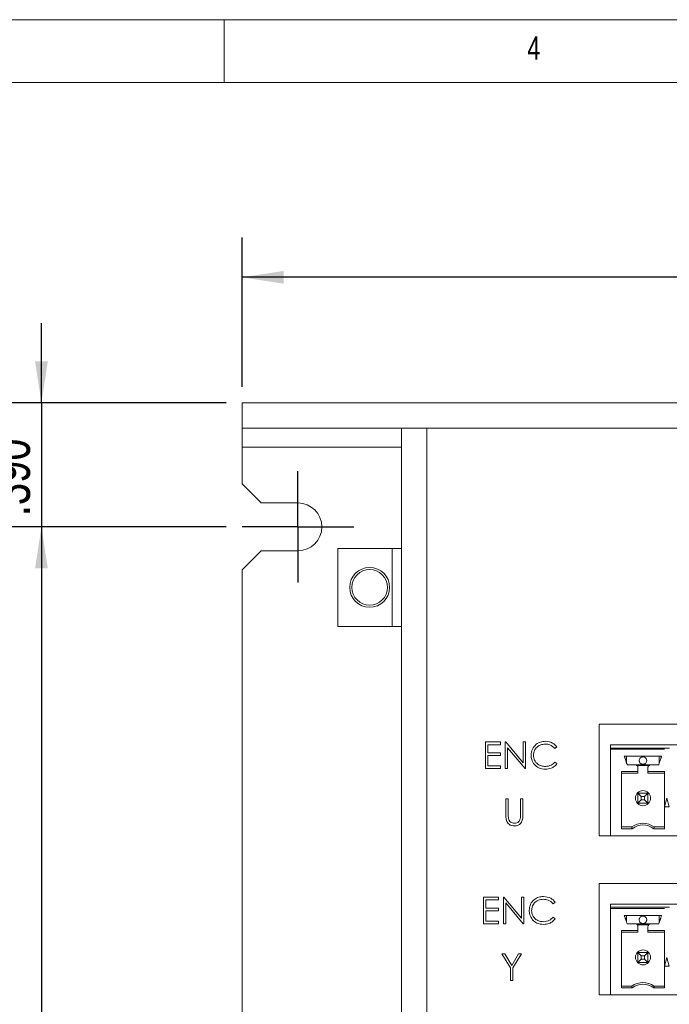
# Model space of a CAD drawing. Header units: inches. Extents: x 0.2 to 16.3, y 0.2 to 11.5.
# Tile 49 of 65: x 5.7 to 7.7, y 8.4 to 11.5. Entities that reach past the tile are written whole.
import ezdxf

# ---------------------------------------------------------------- set-up
doc = ezdxf.new("R2010")
doc.units = ezdxf.units.IN
doc.header["$MEASUREMENT"] = 0
doc.layers.add('FORMAT', color=7, linetype='Continuous')
doc.styles.add('SLDTEXTSTYLE0', font='TXT', dxfattribs={"width": 0.75})
doc.dimstyles.new('SLDDIMSTYLE0', dxfattribs={"dimtxt": 0.125, "dimasz": 0.13, "dimexe": 0, "dimexo": 0.0625, "dimgap": 0.03125, "dimtad": 2, "dimdec": 3, "dimzin": 4, "dimdsep": 46, "dimtxsty": 'Standard', "dimsah": 1, "dimcen": 0.09, "dimadec": 0, "dimazin": 0, "dimtfac": 1, "dimtdec": 3, "dimtofl": 0, "dimtmove": 0, "dimatfit": 3, "dimfxl": 1, "dimtolj": 1, "dimtzin": 12, "dimarcsym": 0})
doc.dimstyles.new('SLDDIMSTYLE1', dxfattribs={"dimtxt": 0.125, "dimasz": 0.13, "dimexe": 0, "dimexo": 0.0625, "dimgap": 0.03125, "dimtad": 2, "dimdec": 3, "dimzin": 4, "dimdsep": 46, "dimtxsty": 'Standard', "dimsah": 1, "dimcen": 0.09, "dimadec": 0, "dimazin": 0, "dimtfac": 1, "dimtdec": 3, "dimtofl": 0, "dimtmove": 0, "dimatfit": 3, "dimfxl": 1, "dimtolj": 1, "dimtzin": 12, "dimarcsym": 0})

# ---------------------------------------------------------------- blocks, each defined once
blk = doc.blocks.new('*D3')
at = {"layer": 'FORMAT'}
for p, q in [((6.3559, 10.3434), (6.3559, 10.8121)), ((11.3559, 10.3434), (11.3559, 10.8121)), ((11.3559, 10.6871), (6.3559, 10.6871))]:
    blk.add_line(p, q, dxfattribs=at)
for points in [[(6.3559, 10.6871), (6.4859, 10.6671), (6.4859, 10.7071)], [(11.3559, 10.6871), (11.2259, 10.7071), (11.2259, 10.6671)]]:
    blk.add_solid(points, dxfattribs=at)
at = {"layer": 'FORMAT', "insert": (8.6481, 10.8482), "char_height": 0.125, "attachment_point": 1, "style": 'SLDTEXTSTYLE0'}
blk.add_mtext('5.000', dxfattribs=at)
blk = doc.blocks.new('*D4')
at = {"layer": 'FORMAT'}
for p, q in [((5.726, 10.2934), (5.726, 10.5434)), ((6.3059, 10.2934), (5.601, 10.2934)), ((5.726, 10.2934), (5.726, 9.9034)), ((6.3059, 9.9034), (5.601, 9.9034)), ((5.726, 9.9034), (5.726, 9.6534))]:
    blk.add_line(p, q, dxfattribs=at)
for points in [[(5.726, 10.2934), (5.746, 10.4234), (5.706, 10.4234)], [(5.726, 9.9034), (5.706, 9.7734), (5.746, 9.7734)]]:
    blk.add_solid(points, dxfattribs=at)
at = {"layer": 'FORMAT', "insert": (5.5649, 9.9368), "char_height": 0.125, "attachment_point": 1, "rotation": 90, "style": 'SLDTEXTSTYLE0'}
blk.add_mtext('.390', dxfattribs=at)
blk = doc.blocks.new('*D5')
at = {"layer": 'FORMAT'}
for p, q in [((6.3059, 9.9034), (5.601, 9.9034)), ((5.726, 9.9034), (5.726, 6.6534)), ((6.3059, 6.6534), (5.601, 6.6534))]:
    blk.add_line(p, q, dxfattribs=at)
for points in [[(5.726, 9.9034), (5.706, 9.7734), (5.746, 9.7734)], [(5.726, 6.6534), (5.746, 6.7834), (5.706, 6.7834)]]:
    blk.add_solid(points, dxfattribs=at)
at = {"layer": 'FORMAT', "insert": (5.5649, 8.0706), "char_height": 0.125, "attachment_point": 1, "rotation": 90, "style": 'SLDTEXTSTYLE0'}
blk.add_mtext('3.250', dxfattribs=at)
blk = doc.blocks.new('SW_CENTERMARKSYMBOL_0')
at = {"layer": 'FORMAT', "color": 0}
for p, q in [((0, 0.1), (0, 0.175)), ((0, 0), (0, 0.1)), ((-0.1, 0), (-0.175, 0)), ((0, 0), (-0.1, 0)), ((0, 0), (0, -0.1)), ((0, 0), (0.1, 0)), ((0.1, 0), (0.175, 0)), ((0, -0.1), (0, -0.175))]:
    blk.add_line(p, q, dxfattribs=at)

msp = doc.modelspace()

# ---------------------------------------------------------------- linework, layer by layer
at = {"color": 7, "linetype": 'Continuous', "lineweight": 0}
for p, q in [((16.3386, 11.4961), (0.1969, 11.4961)), ((6.2992, 11.2992), (6.2992, 11.4961)), ((16.1417, 11.2992), (0.3937, 11.2992))]:
    msp.add_line(p, q, dxfattribs=at)
at = {"color": 7, "linetype": 'Continuous', "lineweight": 15}
for p, q in [((6.3559, 10.2934), (6.3559, 10.2134)), ((11.3559, 10.2934), (6.3559, 10.2934)), ((6.4159, 10.2934), (6.3559, 10.2934)), ((6.5309, 10.2934), (6.4159, 10.2934)), ((6.6059, 10.2934), (6.5309, 10.2934)), ((11.3559, 10.2134), (6.3559, 10.2134)), ((6.4159, 10.2134), (6.3559, 10.2134)), ((6.3559, 10.2134), (6.3559, 10.1534)), ((6.5309, 10.2134), (6.4159, 10.2134)), ((6.6059, 10.2134), (6.5309, 10.2134)), ((6.8559, 6.2974), (6.8559, 10.2134)), ((6.9349, 10.2134), (6.9349, 6.2974)), ((6.3559, 10.1534), (6.3559, 10.0384)), ((6.8559, 10.1534), (6.3559, 10.1534)), ((6.3559, 10.0384), (6.4159, 9.9784)), ((6.4159, 9.9784), (6.5309, 9.9784)), ((6.6559, 9.8359), (6.6559, 9.5909)), ((6.8269, 9.8359), (6.6559, 9.8359)), ((6.8269, 9.8359), (6.8559, 9.8359)), ((6.8269, 9.8359), (6.8269, 9.5909)), ((6.4159, 9.8284), (6.3559, 9.7684)), ((6.5309, 9.8284), (6.4159, 9.8284)), ((6.3559, 9.7684), (6.3559, 6.7884)), ((6.6559, 9.5909), (6.8269, 9.5909)), ((6.8559, 9.5909), (6.8269, 9.5909)), ((7.4759, 9.2834), (10.2209, 9.2834)), ((7.4759, 8.9334), (7.4759, 9.2834)), ((7.1194, 9.2279), (7.1664, 9.2279)), ((7.1194, 9.1446), (7.1194, 9.2279)), ((7.1268, 9.2194), (7.1268, 9.1937)), ((7.1664, 9.2194), (7.1268, 9.2194)), ((7.1664, 9.2279), (7.1664, 9.2194)), ((7.1813, 9.2279), (7.1829, 9.2279)), ((7.1813, 9.1446), (7.1813, 9.2279)), ((7.1829, 9.2279), (7.238, 9.1623)), ((7.238, 9.2279), (7.2454, 9.2279)), ((7.238, 9.1623), (7.238, 9.2279)), ((7.2454, 9.2279), (7.2454, 9.1446)), ((7.5112, 9.209), (7.5112, 9.2188)), ((8.7659, 9.2188), (7.5112, 9.2188)), ((7.1268, 9.1937), (7.1664, 9.1937)), ((7.1268, 9.1852), (7.1268, 9.1531)), ((7.1664, 9.1852), (7.1268, 9.1852)), ((7.1664, 9.1937), (7.1664, 9.1852)), ((7.2437, 9.1446), (7.1888, 9.21)), ((7.1888, 9.21), (7.1888, 9.1446)), ((7.3437, 9.2126), (7.3372, 9.2076)), ((7.5112, 9.209), (7.6807, 9.209)), ((7.5112, 9.205), (7.5112, 9.209)), ((7.5112, 8.9334), (7.5112, 9.205)), ((7.5112, 9.205), (7.6807, 9.205)), ((7.6722, 9.1834), (7.5549, 9.1834)), ((7.5624, 9.1617), (7.5624, 9.1834)), ((7.6647, 9.1834), (7.6647, 9.1617)), ((7.6806, 9.209), (7.6965, 9.209)), ((7.1268, 9.1531), (7.1664, 9.1531)), ((7.1664, 9.1531), (7.1664, 9.1446)), ((7.3372, 9.1649), (7.3437, 9.1599)), ((7.6353, 9.1539), (7.5918, 9.1539)), ((7.5933, 9.1566), (7.6338, 9.1566)), ((7.1664, 9.1446), (7.1194, 9.1446)), ((7.1888, 9.1446), (7.1813, 9.1446)), ((7.2454, 9.1446), (7.2437, 9.1446)), ((7.5978, 9.1355), (7.5464, 9.1355)), ((7.5464, 9.1355), (7.5464, 8.9557)), ((7.5978, 9.1302), (7.5464, 9.1302)), ((7.5978, 9.1302), (7.5978, 9.1355)), ((7.6807, 9.1355), (7.6293, 9.1355)), ((7.6293, 9.1302), (7.6807, 9.1302)), ((7.6807, 8.9557), (7.6807, 9.1355)), ((7.6084, 9.0567), (7.5978, 9.0673)), ((7.5978, 9.0673), (7.6293, 9.0673)), ((7.5978, 9.0358), (7.5978, 9.0673)), ((7.6293, 9.0673), (7.6188, 9.0567)), ((7.6293, 9.0673), (7.6293, 9.0358)), ((7.1835, 9.0496), (7.191, 9.0496)), ((7.1835, 8.9993), (7.1835, 9.0496)), ((7.191, 9.0496), (7.191, 8.9997)), ((7.2294, 9.0496), (7.2369, 9.0496)), ((7.2294, 8.9997), (7.2294, 9.0496)), ((7.2369, 9.0496), (7.2369, 8.9993)), ((7.5978, 9.0358), (7.6084, 9.0463)), ((7.6293, 9.0358), (7.5978, 9.0358)), ((7.6188, 9.0567), (7.6084, 9.0567)), ((7.6084, 9.0567), (7.6084, 9.0463)), ((7.6084, 9.0463), (7.6188, 9.0463)), ((7.6188, 9.0463), (7.6188, 9.0567)), ((7.6293, 9.0358), (7.6188, 9.0463)), ((7.6886, 9.0515), (7.6812, 9.0239)), ((7.6959, 9.0239), (7.6886, 9.0515)), ((7.6812, 9.0239), (7.6959, 9.0239)), ((7.5781, 8.961), (7.5464, 8.961)), ((7.5464, 8.9557), (7.5799, 8.9557)), ((7.6472, 8.9557), (7.6807, 8.9557)), ((7.649, 8.961), (7.6807, 8.961)), ((7.5112, 8.9334), (7.4759, 8.9334)), ((8.7659, 8.9334), (7.5112, 8.9334)), ((7.4759, 8.7834), (10.2209, 8.7834)), ((7.4759, 8.4334), (7.4759, 8.7834)), ((7.1135, 8.7404), (7.1605, 8.7404)), ((7.1135, 8.6571), (7.1135, 8.7404)), ((7.121, 8.7319), (7.121, 8.7063)), ((7.1605, 8.7319), (7.121, 8.7319)), ((7.1605, 8.7404), (7.1605, 8.7319)), ((7.1755, 8.7404), (7.177, 8.7404)), ((7.1755, 8.6571), (7.1755, 8.7404)), ((7.177, 8.7404), (7.2321, 8.6749)), ((7.2379, 8.6571), (7.1829, 8.7225)), ((7.1829, 8.7225), (7.1829, 8.6571)), ((7.2321, 8.7404), (7.2396, 8.7404)), ((7.2321, 8.6749), (7.2321, 8.7404)), ((7.2396, 8.7404), (7.2396, 8.6571)), ((7.3379, 8.7251), (7.3313, 8.7201)), ((7.121, 8.7063), (7.1605, 8.7063)), ((7.121, 8.6977), (7.121, 8.6657)), ((7.1605, 8.6977), (7.121, 8.6977)), ((7.1605, 8.7063), (7.1605, 8.6977)), ((7.5112, 8.709), (7.5112, 8.7188)), ((8.7659, 8.7188), (7.5112, 8.7188)), ((7.5112, 8.709), (7.6807, 8.709)), ((7.5112, 8.705), (7.5112, 8.709)), ((7.5112, 8.4334), (7.5112, 8.705)), ((7.5112, 8.705), (7.6807, 8.705)), ((7.6806, 8.709), (7.6965, 8.709)), ((7.121, 8.6657), (7.1605, 8.6657)), ((7.1605, 8.6657), (7.1605, 8.6571)), ((7.3313, 8.6774), (7.3379, 8.6724)), ((7.6722, 8.6834), (7.5549, 8.6834)), ((7.5624, 8.6617), (7.5624, 8.6834)), ((7.6647, 8.6834), (7.6647, 8.6617)), ((7.1605, 8.6571), (7.1135, 8.6571)), ((7.1829, 8.6571), (7.1755, 8.6571)), ((7.2396, 8.6571), (7.2379, 8.6571)), ((7.5978, 8.6355), (7.5464, 8.6355)), ((7.5464, 8.6355), (7.5464, 8.4557)), ((7.5978, 8.6302), (7.5464, 8.6302)), ((7.5933, 8.6566), (7.6338, 8.6566)), ((7.6313, 8.6539), (7.5958, 8.6539)), ((7.5978, 8.6302), (7.5978, 8.6355)), ((7.6807, 8.6355), (7.6293, 8.6355)), ((7.6293, 8.6302), (7.6807, 8.6302)), ((7.6807, 8.4557), (7.6807, 8.6355)), ((7.6084, 8.5567), (7.5978, 8.5673)), ((7.5978, 8.5673), (7.6293, 8.5673)), ((7.5978, 8.5358), (7.5978, 8.5673)), ((7.6293, 8.5673), (7.6188, 8.5567)), ((7.6293, 8.5673), (7.6293, 8.5358)), ((7.1712, 8.5622), (7.1798, 8.5622)), ((7.1979, 8.5185), (7.1712, 8.5622)), ((7.1798, 8.5622), (7.2017, 8.5264)), ((7.2017, 8.5264), (7.2235, 8.5622)), ((7.2321, 8.5622), (7.2054, 8.5185)), ((7.2235, 8.5622), (7.2321, 8.5622)), ((7.5978, 8.5358), (7.6084, 8.5463)), ((7.6293, 8.5358), (7.5978, 8.5358)), ((7.6084, 8.5567), (7.6084, 8.5463)), ((7.6188, 8.5567), (7.6084, 8.5567)), ((7.6084, 8.5463), (7.6188, 8.5463)), ((7.6188, 8.5463), (7.6188, 8.5567)), ((7.6293, 8.5358), (7.6188, 8.5463)), ((7.6886, 8.5515), (7.6812, 8.5239)), ((7.6959, 8.5239), (7.6886, 8.5515)), ((7.1979, 8.4788), (7.1979, 8.5185)), ((7.2054, 8.5185), (7.2054, 8.4788)), ((7.6812, 8.5239), (7.6959, 8.5239)), ((7.2054, 8.4788), (7.1979, 8.4788)), ((7.5781, 8.461), (7.5464, 8.461)), ((7.5464, 8.4557), (7.5799, 8.4557)), ((7.6472, 8.4557), (7.6807, 8.4557)), ((7.649, 8.461), (7.6807, 8.461)), ((7.5112, 8.4334), (7.4759, 8.4334)), ((8.7659, 8.4334), (7.5112, 8.4334))]:
    msp.add_line(p, q, dxfattribs=at)
for centre, radius in [((6.7559, 9.7134), 0.0625), ((6.7559, 9.7134), 0.056), ((7.6136, 9.0515), 0.0236), ((7.6136, 8.5515), 0.0236)]:
    msp.add_circle(centre, radius, dxfattribs=at)
for centre, radius, start, end in [((6.5309, 9.9034), 0.075, 270, 90), ((7.6136, 9.1696), 0.0118, 0, 90), ((7.6136, 8.9137), 0.0591, 53.1301, 126.8699), ((7.6136, 8.9137), 0.0538, 51.2958, 128.7042), ((7.6136, 8.6696), 0.0118, 0, 90), ((7.6136, 8.4137), 0.0591, 53.1301, 126.8699), ((7.6136, 8.4137), 0.0538, 51.2958, 128.7042)]:
    msp.add_arc(centre, radius, start, end, dxfattribs=at)
for points, knots in [([(7.2625, 9.1867), (7.2633, 9.1933), (7.2648, 9.2063), (7.2771, 9.2206), (7.292, 9.2289), (7.3022, 9.2297), (7.3074, 9.23)], [0, 0, 0, 0, 0.279512, 0.55908, 0.779374, 1, 1, 1, 1]), ([(7.3069, 9.2215), (7.3016, 9.2209), (7.2909, 9.2197), (7.2785, 9.2106), (7.2711, 9.1987), (7.2704, 9.1903), (7.27, 9.1862)], [0, 0, 0, 0, 0.2798566, 0.5595191, 0.779686, 1, 1, 1, 1]), ([(7.3372, 9.2076), (7.3324, 9.2121), (7.3237, 9.2201), (7.3121, 9.2211), (7.3069, 9.2215)], [0, 0, 0, 0, 0.5584272, 1, 1, 1, 1]), ([(7.3074, 9.23), (7.3154, 9.2292), (7.3297, 9.2276), (7.3394, 9.2172), (7.3437, 9.2126)], [0, 0, 0, 0, 0.559517, 1, 1, 1, 1]), ([(7.2731, 9.157), (7.2697, 9.1621), (7.2635, 9.1711), (7.2628, 9.1819), (7.2625, 9.1867)], [0, 0, 0, 0, 0.5590282, 1, 1, 1, 1]), ([(7.27, 9.1862), (7.2706, 9.1808), (7.2719, 9.17), (7.2824, 9.1584), (7.2947, 9.1519), (7.3032, 9.1513), (7.3074, 9.151)], [0, 0, 0, 0, 0.2794349, 0.5589217, 0.7792829, 1, 1, 1, 1]), ([(7.3075, 9.1424), (7.3001, 9.1431), (7.2869, 9.1442), (7.2773, 9.1531), (7.2731, 9.157)], [0, 0, 0, 0, 0.5598049, 1, 1, 1, 1]), ([(7.3074, 9.151), (7.3139, 9.1518), (7.3254, 9.1532), (7.3336, 9.1613), (7.3372, 9.1649)], [0, 0, 0, 0, 0.558773, 1, 1, 1, 1]), ([(7.3437, 9.1599), (7.3412, 9.157), (7.336, 9.1511), (7.3237, 9.144), (7.3136, 9.143), (7.3075, 9.1424)], [0, 0, 0, 0, 0.28041, 0.560796, 1, 1, 1, 1]), ([(7.5978, 9.1487), (7.5977, 9.1498), (7.5975, 9.1518), (7.5956, 9.1544), (7.593, 9.1563), (7.591, 9.1565), (7.5899, 9.1566)], [0, 0, 0, 0, 0.249999, 0.499997, 0.749997, 1, 1, 1, 1]), ([(7.6136, 9.1814), (7.6122, 9.1813), (7.6096, 9.181), (7.606, 9.179), (7.6034, 9.176), (7.602, 9.1727), (7.6017, 9.1705), (7.6017, 9.1696), (7.6017, 9.1696)], [0, 0, 0, 0, 0.214692, 0.429386, 0.644082, 0.858773, 0.999786, 1, 1, 1, 1]), ([(7.6017, 9.1696), (7.6018, 9.1685), (7.6021, 9.166), (7.6038, 9.1626), (7.6065, 9.16), (7.6097, 9.1582), (7.6123, 9.1579), (7.6136, 9.1578)], [0, 0, 0, 0, 0.180828, 0.409556, 0.59038, 0.789796, 1, 1, 1, 1]), ([(7.6136, 9.1578), (7.6149, 9.1579), (7.6175, 9.1582), (7.6211, 9.1602), (7.6238, 9.1632), (7.6251, 9.1665), (7.6254, 9.1687), (7.6254, 9.1696), (7.6254, 9.1696)], [0, 0, 0, 0, 0.214695, 0.429387, 0.644076, 0.858774, 0.999786, 1, 1, 1, 1]), ([(7.6372, 9.1566), (7.6361, 9.1565), (7.6341, 9.1563), (7.6315, 9.1544), (7.6297, 9.1518), (7.6294, 9.1498), (7.6293, 9.1487)], [0, 0, 0, 0, 0.25, 0.500004, 0.75, 1, 1, 1, 1]), ([(7.185, 8.9818), (7.1844, 8.985), (7.1835, 8.9908), (7.1835, 8.9967), (7.1835, 8.9993)], [0, 0, 0, 0, 0.5594978, 1, 1, 1, 1]), ([(7.191, 8.9997), (7.1909, 8.9976), (7.1909, 8.9939), (7.1912, 8.9903), (7.1913, 8.9886)], [0, 0, 0, 0, 0.56013, 1, 1, 1, 1]), ([(7.2369, 8.9993), (7.2368, 8.9947), (7.2367, 8.9854), (7.2316, 8.9731), (7.222, 8.9653), (7.2146, 8.9646), (7.211, 8.9642)], [0, 0, 0, 0, 0.281654, 0.560111, 0.780079, 1, 1, 1, 1]), ([(7.2286, 8.9868), (7.2289, 8.9892), (7.2294, 8.9935), (7.2294, 8.9978), (7.2294, 8.9997)], [0, 0, 0, 0, 0.559624, 1, 1, 1, 1]), ([(7.211, 8.9642), (7.2078, 8.9644), (7.2015, 8.9648), (7.1935, 8.969), (7.1877, 8.9748), (7.1859, 8.9794), (7.185, 8.9818)], [0, 0, 0, 0, 0.280221, 0.559914, 0.77995, 1, 1, 1, 1]), ([(7.1913, 8.9886), (7.1918, 8.9861), (7.1929, 8.981), (7.2, 8.9744), (7.2066, 8.9734), (7.2106, 8.9727)], [0, 0, 0, 0, 0.281059, 0.56082, 1, 1, 1, 1]), ([(7.2106, 8.9727), (7.2129, 8.973), (7.2175, 8.9735), (7.223, 8.977), (7.2268, 8.9816), (7.228, 8.9851), (7.2286, 8.9868)], [0, 0, 0, 0, 0.279785, 0.559378, 0.779569, 1, 1, 1, 1]), ([(7.2567, 8.6993), (7.2574, 8.7058), (7.2589, 8.7189), (7.2713, 8.7332), (7.2861, 8.7414), (7.2964, 8.7422), (7.3015, 8.7426)], [0, 0, 0, 0, 0.279512, 0.559079, 0.779373, 1, 1, 1, 1]), ([(7.301, 8.734), (7.2957, 8.7334), (7.2851, 8.7322), (7.2727, 8.7232), (7.2653, 8.7113), (7.2645, 8.7029), (7.2641, 8.6987)], [0, 0, 0, 0, 0.279856, 0.559518, 0.779685, 1, 1, 1, 1]), ([(7.3313, 8.7201), (7.3265, 8.7246), (7.3178, 8.7327), (7.3062, 8.7336), (7.301, 8.734)], [0, 0, 0, 0, 0.5584272, 1, 1, 1, 1]), ([(7.3015, 8.7426), (7.3095, 8.7417), (7.3238, 8.7401), (7.3336, 8.7297), (7.3379, 8.7251)], [0, 0, 0, 0, 0.559516, 1, 1, 1, 1]), ([(7.2672, 8.6695), (7.2638, 8.6746), (7.2576, 8.6836), (7.257, 8.6945), (7.2567, 8.6993)], [0, 0, 0, 0, 0.559029, 1, 1, 1, 1]), ([(7.2641, 8.6987), (7.2648, 8.6933), (7.266, 8.6825), (7.2765, 8.6709), (7.2889, 8.6644), (7.2973, 8.6638), (7.3015, 8.6635)], [0, 0, 0, 0, 0.279434, 0.558921, 0.779282, 1, 1, 1, 1]), ([(7.3016, 8.655), (7.2942, 8.6556), (7.2811, 8.6567), (7.2715, 8.6656), (7.2672, 8.6695)], [0, 0, 0, 0, 0.559804, 1, 1, 1, 1]), ([(7.3015, 8.6635), (7.308, 8.6643), (7.3195, 8.6657), (7.3277, 8.6738), (7.3313, 8.6774)], [0, 0, 0, 0, 0.558773, 1, 1, 1, 1]), ([(7.3379, 8.6724), (7.3353, 8.6695), (7.3301, 8.6636), (7.3178, 8.6565), (7.3077, 8.6556), (7.3016, 8.655)], [0, 0, 0, 0, 0.28041, 0.560796, 1, 1, 1, 1]), ([(7.6136, 8.6814), (7.6122, 8.6813), (7.6096, 8.681), (7.606, 8.679), (7.6034, 8.676), (7.602, 8.6727), (7.6017, 8.6705), (7.6017, 8.6696), (7.6017, 8.6696)], [0, 0, 0, 0, 0.214693, 0.429386, 0.644083, 0.858773, 0.99979, 1, 1, 1, 1]), ([(7.6017, 8.6696), (7.6018, 8.6685), (7.6021, 8.666), (7.6038, 8.6626), (7.6065, 8.66), (7.6097, 8.6582), (7.6123, 8.6579), (7.6136, 8.6578)], [0, 0, 0, 0, 0.180824, 0.409553, 0.590378, 0.789795, 1, 1, 1, 1]), ([(7.6136, 8.6578), (7.6149, 8.6579), (7.6175, 8.6582), (7.6211, 8.6602), (7.6238, 8.6632), (7.6251, 8.6665), (7.6254, 8.6687), (7.6254, 8.6696), (7.6254, 8.6696)], [0, 0, 0, 0, 0.214695, 0.429388, 0.644079, 0.858774, 0.999786, 1, 1, 1, 1]), ([(7.5978, 8.6487), (7.5977, 8.6498), (7.5975, 8.6518), (7.5956, 8.6544), (7.593, 8.6563), (7.591, 8.6565), (7.5899, 8.6566)], [0, 0, 0, 0, 0.250004, 0.500001, 0.75, 1, 1, 1, 1]), ([(7.6372, 8.6566), (7.6361, 8.6565), (7.6341, 8.6563), (7.6315, 8.6544), (7.6297, 8.6518), (7.6294, 8.6498), (7.6293, 8.6487)], [0, 0, 0, 0, 0.249998, 0.5, 0.749996, 1, 1, 1, 1])]:
    msp.add_open_spline(points, degree=3, knots=knots, dxfattribs=at)
for points in [[(7.5641, 9.1566), (7.5549, 9.1834)], [(7.6722, 9.1834), (7.663, 9.1566)], [(7.5899, 9.1566), (7.5641, 9.1566)], [(7.663, 9.1566), (7.6372, 9.1566)], [(7.5978, 9.1355), (7.5978, 9.1487)], [(7.6293, 9.1487), (7.6293, 9.1355)], [(7.6293, 9.1355), (7.6293, 9.1302)], [(7.5799, 8.9557), (7.5781, 8.961)], [(7.6472, 8.9557), (7.649, 8.961)], [(7.5641, 8.6566), (7.5549, 8.6834)], [(7.6722, 8.6834), (7.663, 8.6566)], [(7.5899, 8.6566), (7.5641, 8.6566)], [(7.5978, 8.6355), (7.5978, 8.6487)], [(7.6293, 8.6487), (7.6293, 8.6355)], [(7.6293, 8.6355), (7.6293, 8.6302)], [(7.663, 8.6566), (7.6372, 8.6566)], [(7.5799, 8.4557), (7.5781, 8.461)], [(7.6472, 8.4557), (7.649, 8.461)]]:
    msp.add_open_spline(points, degree=1, dxfattribs=at)

# ---------------------------------------------------------------- block references
at = {"layer": 'FORMAT'}
msp.add_blockref('SW_CENTERMARKSYMBOL_0', (6.5309, 9.9034), dxfattribs=at)

# ---------------------------------------------------------------- texts
at = {"color": 7, "linetype": 'Continuous', "lineweight": 0, "insert": (7.2507, 11.4436), "char_height": 0.0729, "attachment_point": 1, "style": 'SLDTEXTSTYLE0'}
msp.add_mtext('4', dxfattribs=at)

# ---------------------------------------------------------------- dimensions: what is measured, and where the dimension line sits
at = {"layer": 'FORMAT'}
dim = msp.add_linear_dim(base=(6.3559, 10.6871), p1=(11.3559, 10.2934), p2=(6.3559, 10.2934), dimstyle='SLDDIMSTYLE0', dxfattribs=at)
dim.commit()
dim.dimension.update_dxf_attribs({"geometry": '*D3', "text_midpoint": (8.8559, 10.6871), "dimtype": 160})
for base, p1, p2, dimstyle, picture, middle in [((5.726, 9.9034), (6.3559, 10.2934), (6.3559, 9.9034), 'SLDDIMSTYLE1', '*D4', (5.726, 10.0984)), ((5.726, 6.6534), (6.3559, 9.9034), (6.3559, 6.6534), 'SLDDIMSTYLE0', '*D5', (5.726, 8.2784))]:
    dim = msp.add_linear_dim(base=base, p1=p1, p2=p2, angle=90, dimstyle=dimstyle, dxfattribs=at)
    dim.commit()
    dim.dimension.update_dxf_attribs({"geometry": picture, "text_midpoint": middle, "dimtype": 160})

doc.saveas('drawing.dxf')
